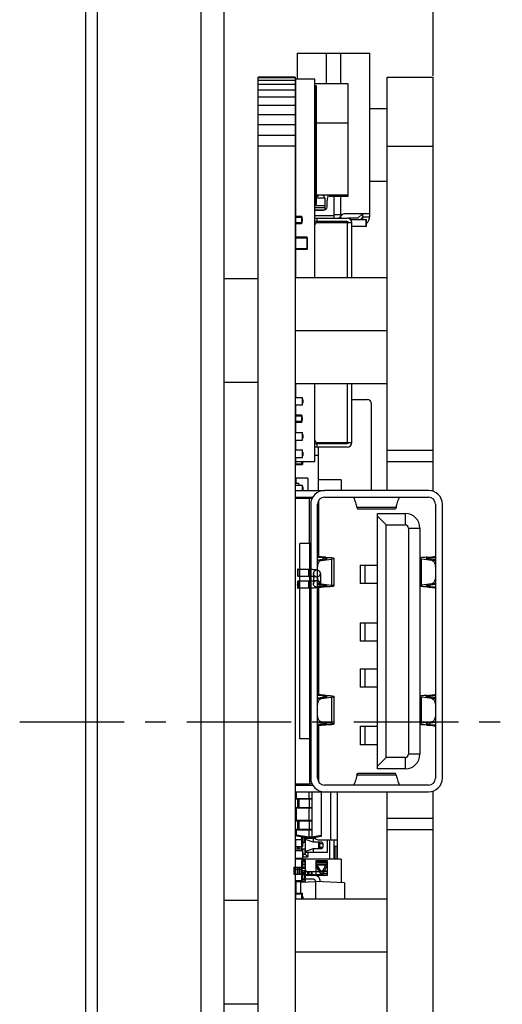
# Model space of a CAD drawing. Header units: inches. Extents: x -81 to 540, y -463 to 100.
# Tile 5 of 8: x 68 to 89, y 1 to 43. Entities that reach past the tile are written whole.
import ezdxf

# ---------------------------------------------------------------- set-up
doc = ezdxf.new("R2010")
doc.units = ezdxf.units.IN
doc.header["$LTSCALE"] = 1.21
doc.header["$MEASUREMENT"] = 0
doc.header["$PDMODE"] = 3
doc.header["$PDSIZE"] = 0.3125
doc.linetypes.add('CENTER', pattern=[2, 1.25, -0.25, 0.25, -0.25])
doc.layers.get('0').update_dxf_attribs({"linetype": 'CONTINUOUS'})
doc.layers.get('Defpoints').update_dxf_attribs({"linetype": 'CONTINUOUS'})
for name, color, linetype in [('DIM', 3, 'CONTINUOUS'), ('IMPORTED12', 7, 'CONTINUOUS'), ('IMPORTED13', 7, 'CONTINUOUS')]:
    doc.layers.add(name, color=color, linetype=linetype)
doc.styles.get("Standard").update_dxf_attribs({"font": 'txt', "width": 0.8})
doc.dimstyles.get("Standard").update_dxf_attribs({"dimtxt": 0.15625, "dimasz": 0.1875, "dimexe": 0.125, "dimexo": 0.0625, "dimgap": 0.09, "dimtad": 0, "dimtih": 1, "dimtoh": 1, "dimzin": 4, "dimdsep": 46, "dimtxsty": 'STANDARD', "dimblk": '_FILLED', "dimblk1": '_FILLED', "dimblk2": '_FILLED', "dimcen": 0.09, "dimazin": 1, "dimtp": 0.01, "dimtm": 0.01, "dimtfac": 1, "dimtofl": 0, "dimtmove": 0, "dimatfit": 3, "dimldrblk": '_FILLED', "dimfxl": 1, "dimtolj": 1, "dimtzin": 4, "dimarcsym": 0})

# ---------------------------------------------------------------- blocks, each defined once
blk = doc.blocks.new('_FILLED')
at = {"color": 0, "linetype": 'ByBlock'}
blk.add_solid([(0, 0), (-1, 0.167), (-1, -0.167)], dxfattribs=at)
blk = doc.blocks.new('*D46')
at = {"layer": 'Defpoints', "color": 0}
for p in [(70.837, 89.519), (70.837, 69.923), (85.937, 40.923)]:
    blk.add_point(p, dxfattribs=at)
at = {"layer": 'DIM', "color": 0, "lineweight": -2}
for p, q in [((70.837, 69.985), (70.837, 89.644)), ((72.837, 89.519), (75.13, 89.519)), ((83.937, 89.519), (81.643, 89.519)), ((85.937, 40.985), (85.937, 89.644))]:
    blk.add_line(p, q, dxfattribs=at)
at = {"layer": 'DIM', "color": 0, "lineweight": -2, "xscale": 2, "yscale": 2, "zscale": 2, "rotation": 180}
blk.add_blockref('_FILLED', (70.837, 89.519), dxfattribs=at)
at = {"layer": 'DIM', "color": 0, "lineweight": -2, "xscale": 2, "yscale": 2, "zscale": 2}
blk.add_blockref('_FILLED', (85.937, 89.519), dxfattribs=at)
at = {"layer": 'DIM', "color": 0, "insert": (78.387, 89.519), "char_height": 2.5, "attachment_point": 5}
blk.add_mtext('\\A1;15.10', dxfattribs=at)

msp = doc.modelspace()

# ---------------------------------------------------------------- linework, layer by layer
at = {"color": 7, "linetype": 'Continuous'}
for p, q in [((71.337, 70.423), (71.337, -44.577)), ((75.837, 70.423), (75.837, -44.577)), ((70.837, 69.923), (70.837, -44.077)), ((76.837, 69.423), (76.837, -43.577)), ((80.027, 41.975), (80.027, 40.835)), ((80.027, 41.975), (83.187, 41.975)), ((81.307, 40.634), (81.307, 41.975)), ((81.907, 41.975), (81.907, 40.634)), ((83.187, 34.895), (83.187, 41.975)), ((78.337, -24.085), (78.337, 40.932)), ((79.937, 40.932), (78.337, 40.932)), ((79.937, 40.895), (78.337, 40.895)), ((79.937, 40.785), (78.337, 40.785)), ((79.937, 40.932), (79.937, -24.085)), ((79.971, 40.65), (79.937, 40.65)), ((79.971, 34.876), (79.971, 40.835)), ((80.802, 40.835), (79.971, 40.835)), ((80.802, 32.223), (80.802, 40.835)), ((83.937, 22.974), (83.937, 40.923)), ((83.937, 40.923), (85.937, 40.923)), ((85.937, 22.937), (85.937, 40.923)), ((79.937, 40.604), (78.337, 40.604)), ((79.937, 40.357), (78.337, 40.357)), ((79.971, 40.634), (79.937, 40.634)), ((79.954, 40.577), (79.954, 36.127)), ((82.247, 40.634), (80.802, 40.634)), ((80.802, 40.422), (80.819, 40.422)), ((80.819, 35.394), (80.819, 40.555)), ((80.853, 40.555), (80.819, 40.555)), ((80.819, 40.505), (80.853, 40.505)), ((80.853, 40.555), (80.853, 35.394)), ((82.247, 38.933), (82.247, 40.634)), ((79.937, 40.051), (78.337, 40.051)), ((80.802, 40.117), (80.819, 40.117)), ((79.937, 39.692), (78.337, 39.692)), ((83.937, 39.549), (83.187, 39.549)), ((79.937, 39.289), (78.337, 39.289)), ((79.971, 38.933), (79.954, 38.933)), ((80.819, 38.933), (80.802, 38.933)), ((82.247, 38.933), (80.853, 38.933)), ((82.237, 38.933), (82.237, 35.743)), ((79.937, 38.853), (78.337, 38.853)), ((79.937, 38.394), (78.337, 38.394)), ((79.937, 37.923), (78.337, 37.923)), ((83.937, 37.923), (85.937, 37.923)), ((80.802, 37.522), (80.819, 37.522)), ((80.802, 37.217), (80.819, 37.217)), ((83.937, 36.395), (83.187, 36.395)), ((79.971, 35.798), (79.937, 35.798)), ((79.971, 35.743), (79.937, 35.743)), ((80.819, 35.798), (80.802, 35.798)), ((80.819, 35.743), (80.802, 35.743)), ((80.819, 35.662), (80.802, 35.662)), ((80.853, 35.506), (80.819, 35.506)), ((82.237, 35.798), (80.853, 35.798)), ((80.937, 35.743), (80.853, 35.743)), ((81.227, 35.662), (80.853, 35.662)), ((80.937, 35.743), (80.937, 35.798)), ((81.227, 35.665), (81.227, 35.154)), ((81.327, 35.295), (81.327, 35.579)), ((81.437, 35.798), (81.437, 35.743)), ((82.237, 35.743), (81.437, 35.743)), ((81.627, 35.743), (81.627, 34.805)), ((81.907, 35.743), (81.907, 34.945)), ((79.971, 35.135), (79.937, 35.135)), ((80.802, 35.344), (81.227, 35.344)), ((80.802, 35.259), (81.227, 35.259)), ((81.224, 35.153), (80.802, 35.153)), ((80.802, 35.145), (81.177, 35.145)), ((80.819, 35.455), (80.853, 35.455)), ((80.853, 35.445), (80.819, 35.445)), ((80.819, 35.394), (80.853, 35.394)), ((79.967, 34.572), (79.967, 34.876)), ((80.211, 34.876), (79.967, 34.876)), ((79.967, 34.846), (80.242, 34.846)), ((80.211, 34.876), (80.211, 34.572)), ((80.242, 34.602), (80.242, 34.846)), ((80.242, 34.781), (80.244, 34.781)), ((80.242, 34.736), (80.244, 34.736)), ((80.244, 34.718), (80.242, 34.718)), ((80.244, 34.674), (80.242, 34.674)), ((80.244, 34.781), (80.244, 34.674)), ((81.627, 34.895), (80.802, 34.895)), ((80.802, 34.805), (82.202, 34.805)), ((82.202, 34.655), (80.802, 34.655)), ((80.902, 34.655), (80.902, 34.805)), ((81.907, 34.945), (81.627, 34.945)), ((81.627, 34.655), (81.627, 34.605)), ((81.777, 34.655), (81.777, 34.605)), ((81.907, 34.859), (81.907, 34.805)), ((81.907, 34.655), (81.907, 34.605)), ((83.187, 34.995), (82.107, 34.995)), ((82.667, 34.795), (82.261, 34.795)), ((82.34, 34.745), (83.029, 34.745)), ((82.667, 34.795), (82.867, 34.995)), ((83.184, 34.845), (82.878, 34.845)), ((82.887, 34.745), (82.887, 34.995)), ((83.027, 34.745), (83.027, 34.445)), ((83.029, 34.445), (83.029, 34.745)), ((80.242, 34.602), (79.937, 34.602)), ((79.971, 34.435), (79.937, 34.435)), ((79.971, 34.335), (79.937, 34.335)), ((79.937, 34.267), (79.971, 34.267)), ((79.967, 34.572), (80.211, 34.572)), ((79.971, 33.968), (79.971, 34.572)), ((80.902, 34.605), (82.402, 34.605)), ((82.202, 34.605), (82.202, 32.223)), ((82.402, 32.223), (82.402, 34.605)), ((83.029, 34.445), (82.402, 34.445)), ((79.971, 34.035), (79.937, 34.035)), ((79.952, 33.948), (79.952, 33.468)), ((79.952, 33.948), (80.472, 33.948)), ((79.972, 33.448), (79.972, 33.968)), ((80.452, 33.968), (79.972, 33.968)), ((80.452, 33.968), (80.452, 33.448)), ((80.472, 33.468), (80.472, 33.948)), ((79.952, 33.635), (79.937, 33.635)), ((79.937, 33.449), (79.967, 33.449)), ((80.472, 33.468), (79.952, 33.468)), ((79.967, 33.235), (79.967, 33.449)), ((79.971, 32.223), (79.971, 33.448)), ((79.972, 33.448), (80.452, 33.448)), ((79.971, 33.235), (79.937, 33.235)), ((79.971, 32.835), (79.937, 32.835)), ((79.937, 32.73), (79.971, 32.73)), ((79.971, 32.535), (79.937, 32.535)), ((76.837, 32.173), (78.337, 32.173)), ((79.971, 32.435), (79.937, 32.435)), ((79.937, 32.223), (83.937, 32.223)), ((79.937, 29.923), (83.937, 29.923)), ((76.837, 27.673), (78.337, 27.673)), ((79.937, 27.623), (83.937, 27.623)), ((79.971, 27.015), (79.971, 27.623)), ((80.802, 24.235), (80.802, 27.623)), ((82.202, 27.623), (82.202, 25.055)), ((82.402, 25.055), (82.402, 27.623)), ((79.971, 27.235), (79.937, 27.235)), ((79.971, 27.135), (79.937, 27.135)), ((79.937, 27.015), (80.262, 27.015)), ((79.967, 27.015), (79.967, 27.135)), ((80.262, 26.685), (80.262, 27.015)), ((79.937, 26.685), (80.262, 26.685)), ((79.971, 26.24), (79.971, 26.685)), ((80.262, 26.923), (80.272, 26.923)), ((80.262, 26.92), (80.272, 26.92)), ((80.262, 26.77), (80.272, 26.77)), ((80.262, 26.766), (80.272, 26.766)), ((80.272, 26.923), (80.272, 26.766)), ((82.402, 26.924), (83.087, 26.924)), ((83.237, 26.774), (83.237, 22.974)), ((79.971, 26.435), (79.937, 26.435)), ((79.967, 25.936), (79.967, 26.24)), ((80.211, 26.24), (79.967, 26.24)), ((79.967, 26.21), (80.242, 26.21)), ((80.211, 26.24), (80.211, 25.936)), ((80.242, 25.966), (80.242, 26.21)), ((80.242, 26.145), (80.244, 26.145)), ((80.242, 26.1), (80.244, 26.1)), ((80.244, 26.145), (80.244, 26.038)), ((80.242, 25.966), (79.937, 25.966)), ((79.967, 25.936), (80.211, 25.936)), ((79.971, 25.491), (79.971, 25.936)), ((80.244, 26.082), (80.242, 26.082)), ((80.244, 26.038), (80.242, 26.038)), ((79.971, 25.635), (79.937, 25.635)), ((79.937, 25.491), (80.262, 25.491)), ((79.952, 25.566), (79.952, 25.491)), ((79.952, 25.566), (79.971, 25.566)), ((80.262, 25.161), (80.262, 25.491)), ((80.262, 25.399), (80.272, 25.399)), ((80.262, 25.396), (80.272, 25.396)), ((80.262, 25.246), (80.272, 25.246)), ((80.262, 25.242), (80.272, 25.242)), ((80.272, 25.399), (80.272, 25.242)), ((79.937, 25.161), (80.262, 25.161)), ((79.971, 24.729), (79.971, 25.161)), ((80.802, 25.005), (82.202, 25.005)), ((82.202, 24.855), (80.802, 24.855)), ((80.902, 25.055), (82.402, 25.055)), ((80.902, 24.855), (80.902, 25.005)), ((80.937, 25.055), (80.937, 25.005)), ((80.937, 24.855), (80.937, 22.973)), ((79.937, 24.729), (80.262, 24.729)), ((79.937, 24.399), (80.262, 24.399)), ((79.971, 24.235), (79.971, 24.399)), ((80.262, 24.399), (80.262, 24.729)), ((80.262, 24.637), (80.272, 24.637)), ((80.262, 24.634), (80.272, 24.634)), ((80.262, 24.484), (80.272, 24.484)), ((80.262, 24.48), (80.272, 24.48)), ((80.272, 24.637), (80.272, 24.48)), ((80.937, 24.494), (80.802, 24.494)), ((83.937, 24.723), (85.937, 24.723)), ((79.937, 24.29), (79.971, 24.29)), ((79.937, 24.197), (79.962, 24.197)), ((79.937, 24.097), (80.262, 24.097)), ((79.937, 24.097), (80.262, 24.097)), ((79.962, 24.29), (79.962, 24.122)), ((79.962, 24.122), (80.237, 24.122)), ((79.971, 24.235), (80.802, 24.235)), ((80.237, 24.122), (80.237, 24.235)), ((80.237, 24.197), (80.262, 24.197)), ((80.262, 24.147), (80.237, 24.147)), ((80.262, 24.235), (80.262, 24.097)), ((83.937, 24.223), (85.937, 24.223)), ((79.938, 23.685), (79.937, 23.685)), ((79.938, 23.655), (79.937, 23.655)), ((79.938, 23.553), (79.937, 23.553)), ((79.938, 23.538), (79.937, 23.538)), ((80.097, 23.274), (79.937, 23.274)), ((79.937, 23.205), (80.262, 23.205)), ((79.982, 23.274), (79.982, 23.509)), ((80.487, 23.509), (79.982, 23.509)), ((80.097, 23.274), (80.097, 23.205)), ((80.262, 22.973), (80.262, 23.205)), ((80.262, 23.124), (80.272, 23.124)), ((80.262, 23.113), (80.272, 23.113)), ((80.262, 23.11), (80.272, 23.11)), ((80.272, 23.124), (80.272, 22.973)), ((80.487, 23.509), (80.487, 22.973)), ((81.937, 23.427), (80.937, 23.427)), ((81.937, 23.427), (81.937, 22.974)), ((79.937, 22.973), (81.211, 22.973)), ((79.937, 22.673), (80.704, 22.673)), ((80.097, 22.673), (80.097, 22.624)), ((80.349, 22.673), (80.349, 22.623)), ((85.737, 22.974), (81.217, 22.974)), ((81.217, 22.674), (85.737, 22.674)), ((80.567, 22.624), (79.937, 22.624)), ((80.567, 20.674), (80.567, 22.624)), ((80.679, 22.623), (80.567, 22.623)), ((80.617, 22.374), (80.617, 10.474)), ((80.917, 10.474), (80.917, 22.374)), ((80.967, 20.098), (80.967, 22.529)), ((82.624, 22.248), (84.33, 22.248)), ((86.037, 22.374), (86.037, 10.474)), ((86.337, 10.474), (86.337, 22.374)), ((82.659, 22.174), (84.294, 22.174)), ((83.519, 10.874), (83.519, 21.974)), ((83.519, 21.974), (84.719, 21.974)), ((83.519, 21.854), (83.899, 21.474)), ((84.719, 21.974), (84.719, 21.474)), ((83.899, 11.374), (83.899, 21.474)), ((83.899, 21.474), (84.719, 21.474)), ((84.859, 21.334), (84.859, 11.514)), ((84.859, 21.334), (85.359, 21.334)), ((85.359, 21.334), (85.359, 11.514)), ((80.147, 12.174), (80.147, 20.674)), ((80.567, 20.674), (80.147, 20.674)), ((80.566, 20.673), (80.566, 12.173)), ((80.617, 20.673), (80.567, 20.673)), ((80.967, 20.673), (80.917, 20.673)), ((81.149, 20.044), (80.913, 20.058)), ((80.917, 19.956), (81.272, 20.003)), ((80.917, 19.94), (81.076, 19.929)), ((81.076, 19.929), (81.518, 19.987)), ((81.149, 20.044), (81.149, 19.987)), ((81.518, 19.987), (81.518, 18.86)), ((81.627, 20.019), (81.627, 18.829)), ((82.769, 19.724), (82.769, 18.924)), ((82.769, 19.724), (83.519, 19.724)), ((82.979, 18.924), (82.979, 19.724)), ((85.435, 18.86), (85.435, 19.987)), ((85.878, 19.929), (85.435, 19.987)), ((86.037, 19.956), (85.681, 20.003)), ((85.804, 20.044), (86.04, 20.058)), ((85.804, 19.987), (85.804, 20.044)), ((85.877, 19.929), (86.037, 19.94)), ((81.076, 18.918), (80.917, 18.908)), ((80.917, 18.891), (81.272, 18.845)), ((81.076, 18.918), (81.518, 18.86)), ((81.149, 18.861), (81.149, 18.804)), ((83.519, 18.924), (82.769, 18.924)), ((85.877, 18.918), (85.435, 18.86)), ((86.037, 18.891), (85.681, 18.845)), ((85.804, 18.804), (85.804, 18.861)), ((86.037, 18.908), (85.877, 18.918)), ((81.149, 18.804), (80.913, 18.79)), ((80.967, 14.098), (80.967, 18.75)), ((85.804, 18.804), (86.04, 18.79)), ((82.769, 17.224), (82.769, 16.424)), ((82.769, 17.224), (83.519, 17.224)), ((82.979, 16.424), (82.979, 17.224)), ((83.519, 16.424), (82.769, 16.424)), ((82.769, 15.224), (82.769, 14.424)), ((82.769, 15.224), (83.519, 15.224)), ((82.979, 14.424), (82.979, 15.224)), ((83.519, 14.424), (82.769, 14.424)), ((81.149, 14.044), (80.913, 14.058)), ((80.917, 13.956), (81.272, 14.003)), ((80.917, 13.94), (81.076, 13.929)), ((81.076, 13.929), (81.518, 13.987)), ((81.149, 14.044), (81.149, 13.987)), ((81.518, 13.987), (81.518, 12.86)), ((81.627, 14.019), (81.627, 12.829)), ((85.878, 13.929), (85.435, 13.987)), ((85.435, 12.86), (85.435, 13.987)), ((86.037, 13.956), (85.681, 14.003)), ((85.804, 14.044), (86.04, 14.058)), ((85.804, 13.987), (85.804, 14.044)), ((85.877, 13.929), (86.037, 13.94)), ((81.076, 12.918), (80.917, 12.908)), ((80.917, 12.891), (81.272, 12.845)), ((81.076, 12.918), (81.518, 12.86)), ((81.149, 12.861), (81.149, 12.804)), ((85.877, 12.918), (85.435, 12.86)), ((86.037, 12.891), (85.681, 12.845)), ((85.804, 12.804), (85.804, 12.861)), ((86.037, 12.908), (85.877, 12.918)), ((81.149, 12.804), (80.913, 12.79)), ((80.967, 10.319), (80.967, 12.75)), ((82.769, 12.724), (83.519, 12.724)), ((82.769, 12.724), (82.769, 11.924)), ((82.979, 11.924), (82.979, 12.724)), ((85.804, 12.804), (86.04, 12.79)), ((80.567, 12.174), (80.147, 12.174)), ((80.567, 12.174), (80.567, 10.224)), ((80.617, 12.173), (80.567, 12.173)), ((80.967, 12.173), (80.917, 12.173)), ((83.519, 11.924), (82.769, 11.924)), ((83.899, 11.374), (83.519, 10.994)), ((84.719, 11.374), (83.899, 11.374)), ((84.719, 11.374), (84.719, 10.874)), ((85.359, 11.514), (84.859, 11.514)), ((84.719, 10.874), (83.519, 10.874)), ((84.33, 10.599), (82.624, 10.599)), ((84.294, 10.674), (82.659, 10.674)), ((79.937, 10.224), (80.567, 10.224)), ((79.937, 10.173), (80.705, 10.173)), ((79.937, 9.873), (81.217, 9.873)), ((79.967, 9.743), (79.967, 9.873)), ((79.987, 9.873), (79.987, 9.578)), ((80.007, 9.578), (80.007, 9.873)), ((80.047, 10.224), (80.047, 10.173)), ((80.057, 10.173), (80.057, 10.224)), ((80.065, 10.173), (80.065, 10.224)), ((80.101, 10.224), (80.101, 10.173)), ((80.349, 10.173), (80.349, 10.223)), ((80.537, 9.873), (80.537, 9.578)), ((80.679, 10.223), (80.567, 10.223)), ((80.687, 7.903), (80.687, 9.873)), ((81.066, 9.873), (81.066, 7.976)), ((81.087, 7.976), (81.087, 9.873)), ((85.737, 10.174), (81.217, 10.174)), ((81.217, 9.874), (85.737, 9.874)), ((81.487, 7.799), (81.487, 9.874)), ((81.787, 6.952), (81.787, 9.874)), ((83.937, -24.077), (83.937, 9.874)), ((85.937, -24.077), (85.937, 9.911)), ((79.937, 9.743), (79.987, 9.743)), ((80.677, 9.578), (79.937, 9.578)), ((79.937, 9.568), (80.687, 9.568)), ((80.047, 9.578), (80.047, 9.568)), ((80.047, 9.568), (80.047, 9.188)), ((80.057, 9.188), (80.057, 9.568)), ((80.065, 9.188), (80.065, 9.568)), ((80.101, 9.568), (80.098, 9.578)), ((80.101, 9.568), (80.101, 9.188)), ((80.548, 9.578), (80.552, 9.568)), ((80.552, 9.568), (80.552, 9.188)), ((80.687, 9.188), (79.937, 9.188)), ((79.937, 9.178), (80.677, 9.178)), ((79.937, 9.159), (79.987, 9.159)), ((79.987, 9.178), (79.987, 8.628)), ((80.007, 8.628), (80.007, 9.178)), ((80.047, 9.188), (80.047, 9.178)), ((80.098, 9.178), (80.101, 9.188)), ((80.537, 9.178), (80.537, 8.628)), ((80.552, 9.188), (80.548, 9.178)), ((79.987, 8.799), (79.937, 8.799)), ((80.677, 8.628), (79.937, 8.628)), ((79.937, 8.618), (80.687, 8.618)), ((80.047, 8.628), (80.047, 8.618)), ((80.047, 8.618), (80.047, 8.238)), ((80.057, 8.238), (80.057, 8.618)), ((80.065, 8.238), (80.065, 8.618)), ((80.101, 8.618), (80.098, 8.628)), ((80.101, 8.618), (80.101, 8.238)), ((80.548, 8.628), (80.552, 8.618)), ((80.552, 8.618), (80.552, 8.238)), ((85.937, 8.723), (83.937, 8.723)), ((80.687, 8.238), (79.937, 8.238)), ((79.937, 8.228), (80.677, 8.228)), ((79.987, 8.228), (79.987, 7.996)), ((80.007, 7.996), (80.007, 8.228)), ((80.047, 8.238), (80.047, 8.228)), ((80.098, 8.228), (80.101, 8.238)), ((80.537, 8.228), (80.537, 7.903)), ((80.552, 8.238), (80.548, 8.228)), ((85.937, 8.223), (83.937, 8.223)), ((79.937, 7.804), (80.237, 7.804)), ((79.962, 7.804), (79.962, 7.508)), ((80.007, 7.996), (79.987, 7.996)), ((80.537, 7.902), (80.007, 7.996)), ((80.007, 7.971), (80.007, 7.996)), ((80.007, 7.971), (80.537, 7.878)), ((80.237, 7.508), (80.237, 7.931)), ((80.262, 7.926), (80.262, 7.483)), ((80.262, 7.925), (80.27, 7.925)), ((80.262, 7.911), (80.272, 7.911)), ((80.262, 7.81), (80.272, 7.81)), ((80.262, 7.796), (80.272, 7.796)), ((80.262, 7.746), (80.272, 7.746)), ((80.267, 7.925), (80.267, 7.911)), ((80.267, 7.81), (80.267, 7.796)), ((80.272, 7.911), (80.272, 7.81)), ((80.272, 7.796), (80.272, 7.694)), ((80.357, 7.699), (80.357, 7.91)), ((80.387, 7.149), (80.387, 7.904)), ((80.825, 7.849), (80.387, 7.849)), ((80.429, 7.799), (80.39, 7.799)), ((80.39, 7.299), (80.39, 7.799)), ((80.723, 7.699), (80.429, 7.799)), ((80.487, 7.887), (80.487, 7.849)), ((80.687, 7.903), (80.537, 7.903)), ((80.537, 7.878), (80.537, 7.902)), ((80.537, 7.878), (80.687, 7.878)), ((81.066, 7.976), (80.687, 7.902)), ((80.687, 7.878), (81.066, 7.952)), ((80.687, 7.878), (80.687, 7.902)), ((80.737, 7.699), (80.737, 7.849)), ((80.937, 7.799), (81.787, 7.799)), ((81.087, 7.976), (81.066, 7.976)), ((81.066, 7.976), (81.066, 7.952)), ((81.337, 7.799), (81.337, 7.249)), ((81.437, 7.799), (81.437, 6.952)), ((81.637, 6.952), (81.637, 7.799)), ((79.962, 7.699), (79.937, 7.699)), ((79.937, 7.583), (79.962, 7.583)), ((79.937, 7.483), (80.262, 7.483)), ((79.937, 7.399), (80.387, 7.399)), ((79.937, 7.33), (80.262, 7.33)), ((79.962, 7.508), (80.237, 7.508)), ((80.037, 7.483), (80.037, 7.399)), ((80.044, 7.483), (80.044, 7.399)), ((80.119, 7.399), (80.119, 7.483)), ((80.237, 7.583), (80.262, 7.583)), ((80.262, 7.533), (80.237, 7.533)), ((80.237, 7.33), (80.237, 7.483)), ((80.262, 7.694), (80.272, 7.694)), ((80.262, 7.658), (80.272, 7.658)), ((80.262, 7.635), (80.272, 7.635)), ((80.262, 7.621), (80.272, 7.621)), ((80.262, 7.33), (80.262, 7)), ((80.267, 7.399), (80.267, 7.249)), ((80.272, 7.699), (80.387, 7.699)), ((80.272, 7.658), (80.272, 7.621)), ((80.357, 7.399), (80.357, 7.159)), ((80.429, 7.299), (80.39, 7.299)), ((80.723, 7.399), (80.429, 7.299)), ((81.097, 7.699), (80.723, 7.699)), ((81.097, 7.399), (80.723, 7.399)), ((80.737, 7.249), (80.737, 7.399)), ((80.959, 7.699), (80.959, 7.399)), ((80.991, 7.399), (80.991, 7.699)), ((81.02, 7.619), (80.991, 7.695)), ((81.137, 7.619), (80.991, 7.619)), ((80.991, 7.479), (81.137, 7.479)), ((80.991, 7.404), (81.02, 7.479)), ((81.02, 7.479), (81.02, 7.619)), ((81.097, 7.699), (81.137, 7.619)), ((81.097, 7.399), (81.137, 7.479)), ((81.137, 7.619), (81.137, 7.479)), ((81.787, 7.499), (81.637, 7.499)), ((81.662, 7.499), (81.662, 6.952)), ((81.762, 6.952), (81.762, 7.499)), ((79.937, 7), (80.262, 7)), ((79.937, 7), (80.262, 7)), ((81.937, 6.952), (79.962, 6.952)), ((79.962, 6.526), (79.962, 6.952)), ((80.037, 7), (80.037, 6.952)), ((80.262, 7.249), (80.272, 7.249)), ((80.262, 7.238), (80.272, 7.238)), ((80.262, 7.235), (80.272, 7.235)), ((80.262, 7.085), (80.272, 7.085)), ((80.262, 7.081), (80.272, 7.081)), ((80.262, 7.049), (80.487, 7.049)), ((80.272, 7.249), (80.272, 7.081)), ((80.387, 7.159), (80.272, 7.159)), ((80.387, 7.149), (80.272, 7.149)), ((81.337, 7.249), (80.387, 7.249)), ((80.487, 7.049), (80.387, 7.149)), ((80.487, 7.249), (80.487, 7.049)), ((81.937, 6.952), (81.937, 5.928)), ((79.937, 6.526), (80.237, 6.526)), ((80.237, 6.526), (80.237, 6.026)), ((79.937, 6.026), (80.237, 6.026)), ((79.962, 5.473), (79.962, 6.026)), ((79.988, 5.986), (79.992, 6.025)), ((80.197, 6.026), (80.188, 5.986)), ((80.237, 6.398), (80.242, 6.398)), ((80.238, 6.33), (80.237, 6.33)), ((80.238, 6.328), (80.237, 6.328)), ((80.238, 6.314), (80.237, 6.314)), ((80.237, 6.292), (80.238, 6.292)), ((80.238, 6.285), (80.237, 6.285)), ((80.238, 6.245), (80.237, 6.245)), ((80.238, 6.21), (80.237, 6.21)), ((80.242, 6.154), (80.237, 6.154)), ((80.238, 6.21), (80.238, 6.33)), ((80.242, 6.154), (80.242, 6.398)), ((80.242, 6.333), (80.244, 6.333)), ((80.242, 6.288), (80.244, 6.288)), ((80.244, 6.27), (80.242, 6.27)), ((80.244, 6.226), (80.242, 6.226)), ((80.244, 6.219), (80.242, 6.219)), ((80.244, 6.333), (80.244, 6.219)), ((79.937, 5.819), (79.962, 5.819)), ((79.988, 5.986), (80.188, 5.986)), ((79.988, 5.473), (79.988, 5.986)), ((80.188, 5.952), (80.828, 5.986)), ((80.188, 5.473), (80.188, 5.986)), ((82.088, 5.92), (80.828, 5.986)), ((80.828, 5.986), (80.828, 5.223)), ((82.088, 5.92), (82.088, 5.223)), ((76.837, 5.173), (78.337, 5.173)), ((79.937, 5.473), (80.262, 5.473)), ((79.937, 5.373), (79.962, 5.373)), ((79.937, 5.223), (83.937, 5.223)), ((79.962, 5.448), (80.237, 5.448)), ((79.962, 5.448), (79.962, 5.223)), ((80.237, 5.223), (80.237, 5.448)), ((80.262, 5.423), (80.237, 5.423)), ((80.237, 5.373), (80.262, 5.373)), ((80.262, 5.223), (80.262, 5.473)), ((80.262, 5.337), (80.272, 5.337)), ((80.262, 5.287), (80.272, 5.287)), ((80.262, 5.235), (80.272, 5.235)), ((80.272, 5.337), (80.272, 5.235)), ((79.937, 2.923), (83.937, 2.923)), ((76.837, 0.673), (78.337, 0.673))]:
    msp.add_line(p, q, dxfattribs=at)
for centre, radius, start, end in [((81.077, 35.665), 0.15, 0, 63.3323), ((81.477, 35.579), 0.15, 146.4427, 180), ((81.227, 35.745), 0.15, 326.4427, 20.5076), ((81.177, 35.295), 0.15, 270, 0), ((80.211, 34.846), 0.0305, 360, 90), ((81.76, 34.995), 0.2, 286.6133, 330), ((82.107, 34.795), 0.2, 90, 150), ((82.202, 34.605), 0.2, 0, 90), ((82.202, 34.605), 0.05, 0, 90), ((82.737, 34.895), 0.15, 270, 0), ((82.737, 34.895), 0.45, 310.849, 0), ((80.211, 34.602), 0.0305, 270, 360), ((80.902, 34.505), 0.1, 90, 180), ((79.972, 33.948), 0.02, 90, 180), ((80.452, 33.948), 0.02, 0, 90), ((79.972, 33.468), 0.02, 180, 270), ((80.452, 33.468), 0.02, 270, 0), ((83.087, 26.774), 0.15, 0, 90), ((80.211, 26.21), 0.0305, 360, 90), ((80.211, 25.966), 0.0305, 270, 360), ((79.972, 25.566), 0.02, 93.2165, 180), ((80.902, 25.155), 0.1, 180, 270), ((82.202, 25.055), 0.2, 270, 0), ((82.202, 25.055), 0.05, 270, 0), ((79.967, 23.655), 0.0305, 180, 193.9423), ((81.217, 22.374), 0.6, 90, 180), ((81.217, 22.374), 0.3, 90, 180), ((85.737, 22.374), 0.6, 0, 90), ((85.737, 22.374), 0.3, 0, 90), ((84.719, 21.334), 0.64, 0, 90), ((84.719, 21.334), 0.14, 359.9989, 90.0011), ((84.719, 11.514), 0.64, 270, 0), ((84.719, 11.514), 0.14, 269.9989, 0.0011), ((81.217, 10.474), 0.6, 180, 270), ((81.217, 10.474), 0.3, 180, 270), ((85.737, 10.474), 0.6, 270, 0), ((85.737, 10.474), 0.3, 270, 0), ((80.677, 9.568), 0.01, 0, 90), ((80.677, 9.188), 0.01, 270, 0), ((80.677, 8.618), 0.01, 0, 90), ((80.677, 8.238), 0.01, 270, 0), ((80.012, 7.996), 0.025, 180, 260), ((80.937, 7.949), 0.15, 199.6654, 270), ((81.062, 7.976), 0.025, 281, 0), ((80.334, 5.973), 0.346, 171.161, 171.3424), ((80.211, 6.398), 0.0305, 360, 32.5051), ((80.211, 6.154), 0.0305, 327.691, 360), ((80.298, 5.969), 0.116, 120.0278, 121.9183), ((80.196, 5.499), 0.3, 141.7603, 151.1633)]:
    msp.add_arc(centre, radius, start, end, dxfattribs=at)
for centre, major_axis, ratio, start_param, end_param in [((81.907, 33.665), (1.28, 0), 1, 1.519354, 1.570796), ((85.927, 20.019), (0.6, 0), 0.091497, -2.813525, -2.530727), ((85.927, 18.829), (0.6, 0), 0.091711, 2.530727, 2.813525), ((85.927, 14.019), (0.6, 0), 0.091497, -2.813525, -2.530727), ((85.927, 12.829), (0.6, 0), 0.091711, 2.530727, 2.813525), ((80.815, 7.903), (0.129, 0), 0.19438, 3.141593, 3.159801)]:
    msp.add_ellipse(centre, major_axis=major_axis, ratio=ratio, start_param=start_param, end_param=end_param, dxfattribs=at)
for points, knots in [([(82.624, 22.248), (82.613, 22.296), (82.591, 22.383), (82.555, 22.502), (82.518, 22.597), (82.491, 22.652), (82.477, 22.674)], [0, 0, 0, 0, 0.324899, 0.59954, 0.824054, 1, 1, 1, 1]), ([(84.33, 22.248), (84.341, 22.296), (84.363, 22.383), (84.399, 22.502), (84.435, 22.597), (84.462, 22.652), (84.477, 22.674)], [0, 0, 0, 0, 0.324752, 0.599272, 0.823904, 1, 1, 1, 1]), ([(82.624, 22.248), (82.626, 22.237), (82.631, 22.218), (82.638, 22.197), (82.645, 22.185), (82.65, 22.177), (82.656, 22.174), (82.659, 22.174)], [0, 0, 0, 0, 0.392908, 0.685153, 0.794525, 0.88099, 1, 1, 1, 1]), ([(84.33, 22.248), (84.327, 22.237), (84.322, 22.218), (84.315, 22.197), (84.308, 22.185), (84.303, 22.177), (84.298, 22.174), (84.294, 22.174)], [0, 0, 0, 0, 0.392883, 0.685153, 0.794537, 0.881006, 1, 1, 1, 1]), ([(81.272, 20.069), (81.223, 20.071), (81.154, 20.074), (81.068, 20.082), (81.016, 20.088), (80.975, 20.095), (80.947, 20.101), (80.931, 20.107), (80.923, 20.111), (80.917, 20.116), (80.917, 20.119)], [0, 0, 0, 0, 0.401735, 0.571425, 0.715674, 0.831764, 0.917619, 0.948911, 0.972547, 1, 1, 1, 1]), ([(85.682, 20.069), (85.73, 20.071), (85.799, 20.074), (85.885, 20.082), (85.937, 20.088), (85.978, 20.095), (86.006, 20.101), (86.022, 20.107), (86.031, 20.111), (86.037, 20.116), (86.037, 20.119)], [0, 0, 0, 0, 0.401841, 0.571496, 0.715667, 0.831674, 0.91749, 0.948805, 0.972493, 1, 1, 1, 1]), ([(80.917, 19.63), (80.917, 19.648), (80.919, 19.685), (80.929, 19.747), (80.949, 19.811), (80.982, 19.87), (81.024, 19.913), (81.059, 19.927), (81.076, 19.929)], [0, 0, 0, 0, 0.153424, 0.303566, 0.514612, 0.701778, 0.861734, 1, 1, 1, 1]), ([(81.327, 20.019), (81.327, 20.02), (81.322, 20.024), (81.313, 20.027), (81.297, 20.031), (81.267, 20.035), (81.217, 20.04), (81.173, 20.043), (81.149, 20.044)], [0, 0, 0, 0, 0.027536, 0.082577, 0.168467, 0.284527, 0.598218, 1, 1, 1, 1]), ([(81.272, 20.069), (81.32, 20.067), (81.389, 20.063), (81.475, 20.055), (81.527, 20.049), (81.568, 20.043), (81.596, 20.036), (81.612, 20.031), (81.621, 20.027), (81.627, 20.022), (81.627, 20.019)], [0, 0, 0, 0, 0.401726, 0.571361, 0.715539, 0.831532, 0.917379, 0.948721, 0.972459, 1, 1, 1, 1]), ([(81.272, 20.003), (81.28, 20.004), (81.294, 20.006), (81.311, 20.01), (81.321, 20.013), (81.327, 20.017), (81.327, 20.019)], [0, 0, 0, 0, 0.408921, 0.712435, 0.905777, 1, 1, 1, 1]), ([(81.627, 20.019), (81.627, 20.015), (81.62, 20.01), (81.61, 20.006), (81.592, 20), (81.561, 19.993), (81.534, 19.989), (81.518, 19.987)], [0, 0, 0, 0, 0.094256, 0.177507, 0.28795, 0.590964, 1, 1, 1, 1]), ([(85.682, 20.069), (85.646, 20.067), (85.58, 20.064), (85.489, 20.057), (85.417, 20.048), (85.376, 20.041), (85.359, 20.036)], [0, 0, 0, 0, 0.328836, 0.612374, 0.839047, 1, 1, 1, 1]), ([(85.804, 20.044), (85.78, 20.043), (85.737, 20.04), (85.687, 20.035), (85.656, 20.031), (85.641, 20.027), (85.631, 20.024), (85.627, 20.02), (85.627, 20.019)], [0, 0, 0, 0, 0.401816, 0.715498, 0.831549, 0.917433, 0.972464, 1, 1, 1, 1]), ([(85.627, 20.019), (85.627, 20.017), (85.632, 20.013), (85.642, 20.01), (85.66, 20.006), (85.673, 20.004), (85.681, 20.003)], [0, 0, 0, 0, 0.094239, 0.287594, 0.591063, 1, 1, 1, 1]), ([(85.878, 19.929), (85.888, 19.928), (85.911, 19.921), (85.947, 19.897), (85.984, 19.852), (86.025, 19.763), (86.037, 19.684), (86.037, 19.63)], [0, 0, 0, 0, 0.090854, 0.189694, 0.358757, 0.554774, 1, 1, 1, 1]), ([(81.076, 18.918), (81.065, 18.92), (81.043, 18.927), (81.006, 18.951), (80.97, 18.995), (80.928, 19.085), (80.917, 19.164), (80.917, 19.218)], [0, 0, 0, 0, 0.090853, 0.189698, 0.358771, 0.554793, 1, 1, 1, 1]), ([(81.149, 18.804), (81.173, 18.805), (81.217, 18.807), (81.267, 18.812), (81.297, 18.817), (81.313, 18.82), (81.322, 18.823), (81.327, 18.827), (81.327, 18.829)], [0, 0, 0, 0, 0.401783, 0.715446, 0.831494, 0.917382, 0.972427, 1, 1, 1, 1]), ([(81.327, 18.829), (81.327, 18.831), (81.321, 18.835), (81.311, 18.838), (81.294, 18.842), (81.28, 18.844), (81.272, 18.845)], [0, 0, 0, 0, 0.094346, 0.287714, 0.591142, 1, 1, 1, 1]), ([(81.627, 18.829), (81.627, 18.826), (81.621, 18.821), (81.612, 18.817), (81.596, 18.811), (81.568, 18.805), (81.527, 18.798), (81.475, 18.792), (81.389, 18.784), (81.32, 18.781), (81.272, 18.779)], [0, 0, 0, 0, 0.027579, 0.051325, 0.082673, 0.168523, 0.284513, 0.428683, 0.598307, 1, 1, 1, 1]), ([(81.518, 18.86), (81.534, 18.858), (81.561, 18.854), (81.592, 18.848), (81.61, 18.842), (81.62, 18.838), (81.627, 18.832), (81.627, 18.829)], [0, 0, 0, 0, 0.408956, 0.71193, 0.822372, 0.905637, 1, 1, 1, 1]), ([(85.681, 18.845), (85.673, 18.844), (85.66, 18.842), (85.642, 18.838), (85.632, 18.835), (85.627, 18.831), (85.627, 18.829)], [0, 0, 0, 0, 0.408841, 0.712315, 0.90567, 1, 1, 1, 1]), ([(85.627, 18.829), (85.627, 18.827), (85.631, 18.823), (85.641, 18.82), (85.656, 18.817), (85.687, 18.812), (85.737, 18.807), (85.78, 18.805), (85.804, 18.804)], [0, 0, 0, 0, 0.027574, 0.082629, 0.168522, 0.28458, 0.598251, 1, 1, 1, 1]), ([(86.037, 19.218), (86.037, 19.199), (86.035, 19.163), (86.025, 19.101), (86.005, 19.037), (85.971, 18.977), (85.929, 18.935), (85.894, 18.921), (85.878, 18.918)], [0, 0, 0, 0, 0.153413, 0.303548, 0.514593, 0.701767, 0.861733, 1, 1, 1, 1]), ([(81.272, 18.779), (81.223, 18.777), (81.154, 18.773), (81.068, 18.765), (81.016, 18.759), (80.975, 18.752), (80.948, 18.746), (80.931, 18.741), (80.923, 18.737), (80.917, 18.732), (80.917, 18.728)], [0, 0, 0, 0, 0.401807, 0.571451, 0.715614, 0.831618, 0.917437, 0.948758, 0.972456, 1, 1, 1, 1]), ([(85.682, 18.779), (85.646, 18.78), (85.58, 18.784), (85.489, 18.791), (85.417, 18.799), (85.376, 18.807), (85.359, 18.811)], [0, 0, 0, 0, 0.328877, 0.612349, 0.838951, 1, 1, 1, 1]), ([(85.682, 18.779), (85.73, 18.777), (85.799, 18.773), (85.885, 18.765), (85.937, 18.759), (85.978, 18.752), (86.006, 18.746), (86.022, 18.741), (86.031, 18.737), (86.037, 18.732), (86.037, 18.728)], [0, 0, 0, 0, 0.401702, 0.571381, 0.715622, 0.831709, 0.917567, 0.948864, 0.97251, 1, 1, 1, 1]), ([(81.272, 14.069), (81.223, 14.071), (81.154, 14.074), (81.068, 14.082), (81.016, 14.088), (80.975, 14.095), (80.947, 14.101), (80.931, 14.107), (80.923, 14.111), (80.917, 14.116), (80.917, 14.119)], [0, 0, 0, 0, 0.401735, 0.571425, 0.715674, 0.831764, 0.917619, 0.948911, 0.972547, 1, 1, 1, 1]), ([(85.682, 14.069), (85.73, 14.071), (85.799, 14.074), (85.885, 14.082), (85.937, 14.088), (85.978, 14.095), (86.006, 14.101), (86.022, 14.107), (86.031, 14.111), (86.037, 14.116), (86.037, 14.119)], [0, 0, 0, 0, 0.401841, 0.571496, 0.715667, 0.831674, 0.91749, 0.948805, 0.972493, 1, 1, 1, 1]), ([(80.917, 13.63), (80.917, 13.648), (80.919, 13.685), (80.929, 13.747), (80.949, 13.811), (80.982, 13.87), (81.024, 13.913), (81.059, 13.927), (81.076, 13.929)], [0, 0, 0, 0, 0.153424, 0.303566, 0.514612, 0.701778, 0.861734, 1, 1, 1, 1]), ([(81.327, 14.019), (81.327, 14.02), (81.322, 14.024), (81.313, 14.027), (81.297, 14.031), (81.267, 14.035), (81.217, 14.04), (81.173, 14.043), (81.149, 14.044)], [0, 0, 0, 0, 0.027536, 0.082577, 0.168467, 0.284527, 0.598218, 1, 1, 1, 1]), ([(81.272, 14.069), (81.32, 14.067), (81.389, 14.063), (81.475, 14.055), (81.527, 14.049), (81.568, 14.043), (81.596, 14.036), (81.612, 14.031), (81.621, 14.027), (81.627, 14.022), (81.627, 14.019)], [0, 0, 0, 0, 0.401726, 0.571361, 0.715539, 0.831532, 0.917379, 0.948721, 0.972459, 1, 1, 1, 1]), ([(81.272, 14.003), (81.28, 14.004), (81.294, 14.006), (81.311, 14.01), (81.321, 14.013), (81.327, 14.017), (81.327, 14.019)], [0, 0, 0, 0, 0.408921, 0.712435, 0.905777, 1, 1, 1, 1]), ([(81.627, 14.019), (81.627, 14.015), (81.62, 14.01), (81.61, 14.006), (81.592, 14), (81.561, 13.993), (81.534, 13.989), (81.518, 13.987)], [0, 0, 0, 0, 0.094256, 0.177507, 0.28795, 0.590964, 1, 1, 1, 1]), ([(85.682, 14.069), (85.646, 14.067), (85.58, 14.064), (85.489, 14.057), (85.417, 14.048), (85.376, 14.041), (85.359, 14.036)], [0, 0, 0, 0, 0.328836, 0.612374, 0.839047, 1, 1, 1, 1]), ([(85.804, 14.044), (85.78, 14.043), (85.737, 14.04), (85.687, 14.035), (85.656, 14.031), (85.641, 14.027), (85.631, 14.024), (85.627, 14.02), (85.627, 14.019)], [0, 0, 0, 0, 0.401816, 0.715498, 0.831549, 0.917433, 0.972464, 1, 1, 1, 1]), ([(85.627, 14.019), (85.627, 14.017), (85.632, 14.013), (85.642, 14.01), (85.66, 14.006), (85.673, 14.004), (85.681, 14.003)], [0, 0, 0, 0, 0.094239, 0.287594, 0.591063, 1, 1, 1, 1]), ([(85.878, 13.929), (85.888, 13.928), (85.911, 13.921), (85.947, 13.897), (85.984, 13.852), (86.025, 13.763), (86.037, 13.684), (86.037, 13.63)], [0, 0, 0, 0, 0.090854, 0.189694, 0.358757, 0.554774, 1, 1, 1, 1]), ([(81.076, 12.918), (81.065, 12.92), (81.043, 12.927), (81.006, 12.951), (80.97, 12.995), (80.928, 13.085), (80.917, 13.164), (80.917, 13.218)], [0, 0, 0, 0, 0.090853, 0.189698, 0.358771, 0.554793, 1, 1, 1, 1]), ([(81.327, 12.829), (81.327, 12.831), (81.321, 12.835), (81.311, 12.838), (81.294, 12.842), (81.28, 12.844), (81.272, 12.845)], [0, 0, 0, 0, 0.094346, 0.287714, 0.591142, 1, 1, 1, 1]), ([(81.518, 12.86), (81.534, 12.858), (81.561, 12.854), (81.592, 12.848), (81.61, 12.842), (81.62, 12.838), (81.627, 12.832), (81.627, 12.829)], [0, 0, 0, 0, 0.408956, 0.71193, 0.822372, 0.905637, 1, 1, 1, 1]), ([(85.681, 12.845), (85.673, 12.844), (85.66, 12.842), (85.642, 12.838), (85.632, 12.835), (85.627, 12.831), (85.627, 12.829)], [0, 0, 0, 0, 0.408841, 0.712315, 0.90567, 1, 1, 1, 1]), ([(86.037, 13.218), (86.037, 13.199), (86.035, 13.163), (86.025, 13.101), (86.005, 13.037), (85.971, 12.977), (85.929, 12.935), (85.894, 12.921), (85.878, 12.918)], [0, 0, 0, 0, 0.153413, 0.303548, 0.514593, 0.701767, 0.861733, 1, 1, 1, 1]), ([(81.272, 12.779), (81.223, 12.777), (81.154, 12.773), (81.068, 12.765), (81.016, 12.759), (80.975, 12.752), (80.948, 12.746), (80.931, 12.741), (80.923, 12.737), (80.917, 12.732), (80.917, 12.728)], [0, 0, 0, 0, 0.401807, 0.571451, 0.715614, 0.831618, 0.917437, 0.948758, 0.972456, 1, 1, 1, 1]), ([(81.149, 12.804), (81.173, 12.805), (81.217, 12.807), (81.267, 12.812), (81.297, 12.817), (81.313, 12.82), (81.322, 12.823), (81.327, 12.827), (81.327, 12.829)], [0, 0, 0, 0, 0.401783, 0.715446, 0.831494, 0.917382, 0.972427, 1, 1, 1, 1]), ([(81.627, 12.829), (81.627, 12.826), (81.621, 12.821), (81.612, 12.817), (81.596, 12.811), (81.568, 12.805), (81.527, 12.798), (81.475, 12.792), (81.389, 12.784), (81.32, 12.781), (81.272, 12.779)], [0, 0, 0, 0, 0.027579, 0.051325, 0.082673, 0.168523, 0.284513, 0.428683, 0.598307, 1, 1, 1, 1]), ([(85.682, 12.779), (85.646, 12.78), (85.58, 12.784), (85.489, 12.791), (85.417, 12.799), (85.376, 12.807), (85.359, 12.811)], [0, 0, 0, 0, 0.328877, 0.612349, 0.838951, 1, 1, 1, 1]), ([(85.627, 12.829), (85.627, 12.827), (85.631, 12.823), (85.641, 12.82), (85.656, 12.817), (85.687, 12.812), (85.737, 12.807), (85.78, 12.805), (85.804, 12.804)], [0, 0, 0, 0, 0.027574, 0.082629, 0.168522, 0.28458, 0.598251, 1, 1, 1, 1]), ([(85.682, 12.779), (85.73, 12.777), (85.799, 12.773), (85.885, 12.765), (85.937, 12.759), (85.978, 12.752), (86.006, 12.746), (86.022, 12.741), (86.031, 12.737), (86.037, 12.732), (86.037, 12.728)], [0, 0, 0, 0, 0.401702, 0.571381, 0.715622, 0.831709, 0.917567, 0.948864, 0.97251, 1, 1, 1, 1]), ([(82.624, 10.599), (82.613, 10.552), (82.591, 10.464), (82.555, 10.345), (82.518, 10.25), (82.491, 10.196), (82.477, 10.174)], [0, 0, 0, 0, 0.324812, 0.599349, 0.823958, 1, 1, 1, 1]), ([(82.624, 10.599), (82.626, 10.61), (82.631, 10.629), (82.638, 10.65), (82.645, 10.663), (82.65, 10.67), (82.656, 10.674), (82.659, 10.674)], [0, 0, 0, 0, 0.392847, 0.685099, 0.794484, 0.880961, 1, 1, 1, 1]), ([(84.33, 10.599), (84.327, 10.61), (84.322, 10.629), (84.315, 10.65), (84.308, 10.663), (84.303, 10.67), (84.298, 10.674), (84.294, 10.674)], [0, 0, 0, 0, 0.392872, 0.685099, 0.794472, 0.880945, 1, 1, 1, 1]), ([(84.33, 10.599), (84.341, 10.552), (84.363, 10.464), (84.399, 10.345), (84.435, 10.25), (84.462, 10.196), (84.477, 10.174)], [0, 0, 0, 0, 0.324959, 0.599617, 0.824109, 1, 1, 1, 1]), ([(80.057, 9.568), (80.057, 9.569), (80.057, 9.572), (80.054, 9.575), (80.051, 9.577), (80.048, 9.578), (80.047, 9.578)], [0, 0, 0, 0, 0.25019, 0.500224, 0.750127, 1, 1, 1, 1]), ([(80.055, 9.578), (80.056, 9.578), (80.059, 9.577), (80.062, 9.575), (80.064, 9.572), (80.065, 9.569), (80.065, 9.568)], [0, 0, 0, 0, 0.249873, 0.499776, 0.74981, 1, 1, 1, 1]), ([(80.047, 9.178), (80.048, 9.178), (80.051, 9.178), (80.054, 9.181), (80.057, 9.184), (80.057, 9.187), (80.057, 9.188)], [0, 0, 0, 0, 0.249873, 0.499776, 0.74981, 1, 1, 1, 1]), ([(80.065, 9.188), (80.065, 9.187), (80.064, 9.184), (80.062, 9.181), (80.059, 9.178), (80.056, 9.178), (80.055, 9.178)], [0, 0, 0, 0, 0.25019, 0.500224, 0.750127, 1, 1, 1, 1]), ([(80.057, 8.618), (80.057, 8.619), (80.057, 8.622), (80.054, 8.625), (80.051, 8.627), (80.048, 8.628), (80.047, 8.628)], [0, 0, 0, 0, 0.25019, 0.500224, 0.750127, 1, 1, 1, 1]), ([(80.055, 8.628), (80.056, 8.628), (80.059, 8.627), (80.062, 8.625), (80.064, 8.622), (80.065, 8.619), (80.065, 8.618)], [0, 0, 0, 0, 0.249873, 0.499776, 0.74981, 1, 1, 1, 1]), ([(80.047, 8.228), (80.048, 8.228), (80.051, 8.228), (80.054, 8.231), (80.057, 8.234), (80.057, 8.237), (80.057, 8.238)], [0, 0, 0, 0, 0.249873, 0.499776, 0.74981, 1, 1, 1, 1]), ([(80.065, 8.238), (80.065, 8.237), (80.064, 8.234), (80.062, 8.231), (80.059, 8.228), (80.056, 8.228), (80.055, 8.228)], [0, 0, 0, 0, 0.25019, 0.500224, 0.750127, 1, 1, 1, 1]), ([(80.822, 5.985), (80.821, 5.993), (80.817, 6.018), (80.805, 6.049), (80.789, 6.067), (80.747, 6.086), (80.667, 6.088), (80.544, 6.084), (80.421, 6.084), (80.299, 6.088), (80.265, 6.082), (80.248, 6.074), (80.24, 6.07), (80.24, 6.07)], [0, 0, 0, 0, 0.03668, 0.120322, 0.204068, 0.314691, 0.429233, 0.544456, 0.71486, 0.884968, 0.941642, 0.99828, 1, 1, 1, 1]), ([(80.244, 6.28), (80.31, 6.293), (80.403, 6.28), (80.539, 6.285), (80.646, 6.286), (80.761, 6.289), (80.891, 6.251), (80.983, 6.152), (81.015, 6.057), (81.023, 6.001), (81.025, 5.975)], [0, 0, 0, 0, 0.183326, 0.367754, 0.49246, 0.616429, 0.736156, 0.826794, 0.917319, 1, 1, 1, 1])]:
    msp.add_open_spline(points, degree=3, knots=knots, dxfattribs=at)
for points in [[(80.537, 7.903), (80.537, 7.903), (80.537, 7.903), (80.537, 7.902)], [(80.244, 6.28), (80.244, 6.28), (80.244, 6.28), (80.244, 6.28)]]:
    msp.add_open_spline(points, degree=3, dxfattribs=at)
at = {"layer": 'DIM', "color": 6, "linetype": 'CENTER', "ltscale": 3}
msp.add_line((67.974, 12.923), (88.941, 12.923), dxfattribs=at)
at = {"layer": 'IMPORTED12', "color": 6, "linetype": 'Continuous'}
for p, q in [((80.387, 6.899), (80.237, 6.899)), ((80.237, 6.499), (80.237, 6.899)), ((80.387, 5.999), (80.387, 6.899)), ((80.837, 6.899), (81.337, 6.899)), ((80.837, 6.899), (80.837, 6.249)), ((80.837, 6.855), (81.337, 6.855)), ((81.337, 6.899), (81.337, 6.249)), ((79.887, 6.599), (80.387, 6.599)), ((79.887, 6.599), (79.887, 6.299)), ((79.895, 6.599), (79.895, 6.299)), ((80.037, 6.299), (80.037, 6.599)), ((80.044, 6.299), (80.044, 6.599)), ((80.119, 6.299), (80.119, 6.599)), ((80.162, 6.299), (80.162, 6.599)), ((80.387, 6.839), (80.237, 6.839)), ((80.237, 6.739), (80.387, 6.739)), ((80.387, 6.549), (80.237, 6.549)), ((80.237, 5.999), (80.237, 6.464)), ((80.387, 6.449), (80.237, 6.449)), ((80.267, 6.839), (80.267, 6.599)), ((80.357, 6.839), (80.357, 6.599)), ((80.387, 6.449), (80.387, 6.463)), ((81.337, 6.807), (80.837, 6.807)), ((81.037, 6.455), (80.837, 6.775)), ((80.837, 6.749), (81.337, 6.749)), ((80.837, 6.721), (81.337, 6.721)), ((81.337, 6.692), (80.837, 6.692)), ((81.037, 6.34), (80.837, 6.66)), ((81.037, 6.455), (81.037, 6.249)), ((81.337, 6.434), (81.037, 6.434)), ((81.137, 6.441), (81.337, 6.809)), ((81.137, 6.308), (81.337, 6.675)), ((81.137, 6.441), (81.137, 6.249)), ((79.887, 6.299), (80.387, 6.299)), ((80.387, 6.059), (80.237, 6.059)), ((80.237, 5.999), (80.387, 5.999)), ((80.267, 6.299), (80.267, 6.059)), ((81.337, 6.399), (80.337, 6.399)), ((80.337, 6.399), (80.337, 6.249)), ((81.337, 6.249), (80.337, 6.249)), ((80.357, 6.059), (80.357, 6.299)), ((80.487, 6.249), (80.487, 6.399)), ((80.53, 6.399), (80.53, 6.249)), ((80.537, 6.249), (80.537, 6.399)), ((80.637, 6.399), (80.637, 6.249)), ((80.687, 6.249), (80.687, 6.399)), ((80.837, 6.416), (81.137, 6.416)), ((80.837, 6.283), (81.137, 6.283)), ((81.337, 6.319), (81.037, 6.319))]:
    msp.add_line(p, q, dxfattribs=at)
at = {"layer": 'IMPORTED12', "color": 7, "linetype": 'Continuous'}
msp.add_line((80.237, 6.464), (80.237, 6.499), dxfattribs=at)
msp.add_arc((80.487, 6.499), 0.25, 180, 188.0357, dxfattribs=at)
at = {"layer": 'IMPORTED12', "color": 6, "linetype": 'Continuous'}
for radius, start in [(0.25, 188.0357), (0.1, 180)]:
    msp.add_arc((80.487, 6.499), radius, start, 270, dxfattribs=at)
at = {"layer": 'IMPORTED13', "color": 7, "linetype": 'Continuous'}
for p, q in [((80.037, 19.519), (80.037, 19.279)), ((80.037, 18.997), (80.037, 18.757))]:
    msp.add_line(p, q, dxfattribs=at)
at = {"layer": 'IMPORTED13', "color": 6, "linetype": 'Continuous'}
for p, q in [((80.067, 19.249), (80.067, 19.549)), ((80.067, 19.549), (80.537, 19.549)), ((80.067, 19.249), (80.537, 19.249)), ((80.537, 19.249), (80.537, 19.549)), ((80.737, 19.363), (80.737, 18.913)), ((81.037, 19.363), (81.037, 18.913)), ((80.067, 19.027), (80.067, 18.727)), ((80.537, 19.027), (80.067, 19.027)), ((80.537, 18.727), (80.537, 19.027)), ((80.537, 18.727), (80.067, 18.727))]:
    msp.add_line(p, q, dxfattribs=at)
for centre, start, end in [((80.067, 19.519), 90, 180.0005), ((80.067, 19.279), 179.9995, 270), ((80.067, 18.997), 90, 180.0005), ((80.067, 18.757), 179.9995, 270)]:
    msp.add_arc(centre, 0.03, start, end, dxfattribs=at)
for points, knots in [([(80.537, 19.549), (80.57, 19.549), (80.632, 19.549), (80.716, 19.545), (80.783, 19.54), (80.835, 19.534), (80.877, 19.527), (80.912, 19.519), (80.945, 19.506), (80.978, 19.486), (81.009, 19.456), (81.031, 19.413), (81.037, 19.38), (81.037, 19.363)], [0, 0, 0, 0, 0.171291, 0.313072, 0.425027, 0.511951, 0.580436, 0.638742, 0.695875, 0.758952, 0.832815, 0.913959, 1, 1, 1, 1]), ([(80.537, 19.249), (80.563, 19.249), (80.611, 19.249), (80.677, 19.246), (80.73, 19.243), (80.768, 19.24), (80.799, 19.236), (80.811, 19.234), (80.827, 19.23), (80.815, 19.234), (80.804, 19.24), (80.782, 19.255), (80.761, 19.28), (80.742, 19.317), (80.737, 19.347), (80.737, 19.363)], [0, 0, 0, 0, 0.173461, 0.317408, 0.431769, 0.518495, 0.579978, 0.617958, 0.632593, 0.642679, 0.675641, 0.730973, 0.804981, 0.895387, 1, 1, 1, 1]), ([(80.887, 19.512), (80.871, 19.512), (80.84, 19.507), (80.797, 19.486), (80.763, 19.452), (80.742, 19.41), (80.737, 19.378), (80.737, 19.363)], [0, 0, 0, 0, 0.200522, 0.400845, 0.600845, 0.800523, 1, 1, 1, 1]), ([(80.737, 19.363), (80.737, 19.347), (80.742, 19.316), (80.763, 19.274), (80.797, 19.24), (80.84, 19.219), (80.871, 19.214), (80.887, 19.214)], [0, 0, 0, 0, 0.199477, 0.399155, 0.599155, 0.799478, 1, 1, 1, 1]), ([(81.037, 19.363), (81.037, 19.378), (81.032, 19.41), (81.01, 19.452), (80.976, 19.486), (80.934, 19.507), (80.902, 19.512), (80.887, 19.512)], [0, 0, 0, 0, 0.199477, 0.399155, 0.599155, 0.799478, 1, 1, 1, 1]), ([(80.887, 19.214), (80.902, 19.214), (80.934, 19.219), (80.976, 19.24), (81.01, 19.274), (81.032, 19.316), (81.037, 19.347), (81.037, 19.363)], [0, 0, 0, 0, 0.200522, 0.400845, 0.600845, 0.800523, 1, 1, 1, 1]), ([(80.737, 18.913), (80.737, 18.93), (80.743, 18.962), (80.762, 19.001), (80.792, 19.027), (80.803, 19.037), (80.827, 19.046), (80.816, 19.043), (80.804, 19.041), (80.776, 19.037), (80.737, 19.034), (80.683, 19.03), (80.615, 19.027), (80.564, 19.027), (80.537, 19.027)], [0, 0, 0, 0, 0.111278, 0.209792, 0.288654, 0.342926, 0.366894, 0.371862, 0.404284, 0.463236, 0.550121, 0.667459, 0.817451, 1, 1, 1, 1]), ([(81.037, 18.913), (81.037, 18.895), (81.03, 18.857), (81.001, 18.81), (80.964, 18.779), (80.926, 18.762), (80.888, 18.751), (80.845, 18.743), (80.791, 18.737), (80.722, 18.732), (80.635, 18.728), (80.571, 18.727), (80.537, 18.727)], [0, 0, 0, 0, 0.093333, 0.189531, 0.272388, 0.337856, 0.400253, 0.470692, 0.559789, 0.675969, 0.825, 1, 1, 1, 1]), ([(80.737, 18.913), (80.737, 18.929), (80.742, 18.96), (80.763, 19.003), (80.797, 19.036), (80.84, 19.058), (80.871, 19.063), (80.887, 19.063)], [0, 0, 0, 0, 0.199477, 0.399155, 0.599155, 0.799478, 1, 1, 1, 1]), ([(80.887, 18.764), (80.871, 18.764), (80.84, 18.769), (80.797, 18.791), (80.763, 18.824), (80.742, 18.866), (80.737, 18.898), (80.737, 18.913)], [0, 0, 0, 0, 0.200522, 0.400845, 0.600845, 0.800523, 1, 1, 1, 1]), ([(80.887, 19.063), (80.902, 19.063), (80.934, 19.058), (80.976, 19.036), (81.01, 19.003), (81.032, 18.96), (81.037, 18.929), (81.037, 18.913)], [0, 0, 0, 0, 0.200522, 0.400845, 0.600845, 0.800523, 1, 1, 1, 1]), ([(81.037, 18.913), (81.037, 18.898), (81.032, 18.866), (81.01, 18.824), (80.976, 18.791), (80.934, 18.769), (80.902, 18.764), (80.887, 18.764)], [0, 0, 0, 0, 0.199477, 0.399155, 0.599155, 0.799478, 1, 1, 1, 1])]:
    msp.add_open_spline(points, degree=3, knots=knots, dxfattribs=at)
at = {"layer": 'IMPORTED13', "color": 7, "linetype": 'Continuous'}
for points in [[(80.037, 18.893), (80.037, 18.894), (80.037, 18.889), (80.037, 18.893), (80.037, 18.894)], [(80.037, 18.86), (80.037, 18.859), (80.037, 18.865), (80.037, 18.861), (80.037, 18.86)]]:
    msp.add_open_spline(points, degree=3, knots=[0, 0, 0, 0, 0.492109, 1, 1, 1, 1], dxfattribs=at)

# ---------------------------------------------------------------- dimensions: what is measured, and where the dimension line sits
at = {"layer": 'DIM'}
dim = msp.add_linear_dim(base=(70.837, 89.519), p1=(85.937, 40.923), p2=(70.837, 69.923), dimstyle='STANDARD', override={"dimtxt": 2.5, "dimasz": 2, "dimtih": 0, "dimtoh": 0, "dimzin": 0, "dimcen": 0.198, "dimadec": 0, "dimazin": 0, "dimtp": 0, "dimtm": 0, "dimtdec": 4, "dimtzin": 0}, dxfattribs=at)
dim.commit()
dim.dimension.update_dxf_attribs({"geometry": '*D46', "text_midpoint": (78.387, 89.519)})

doc.saveas('drawing.dxf')
